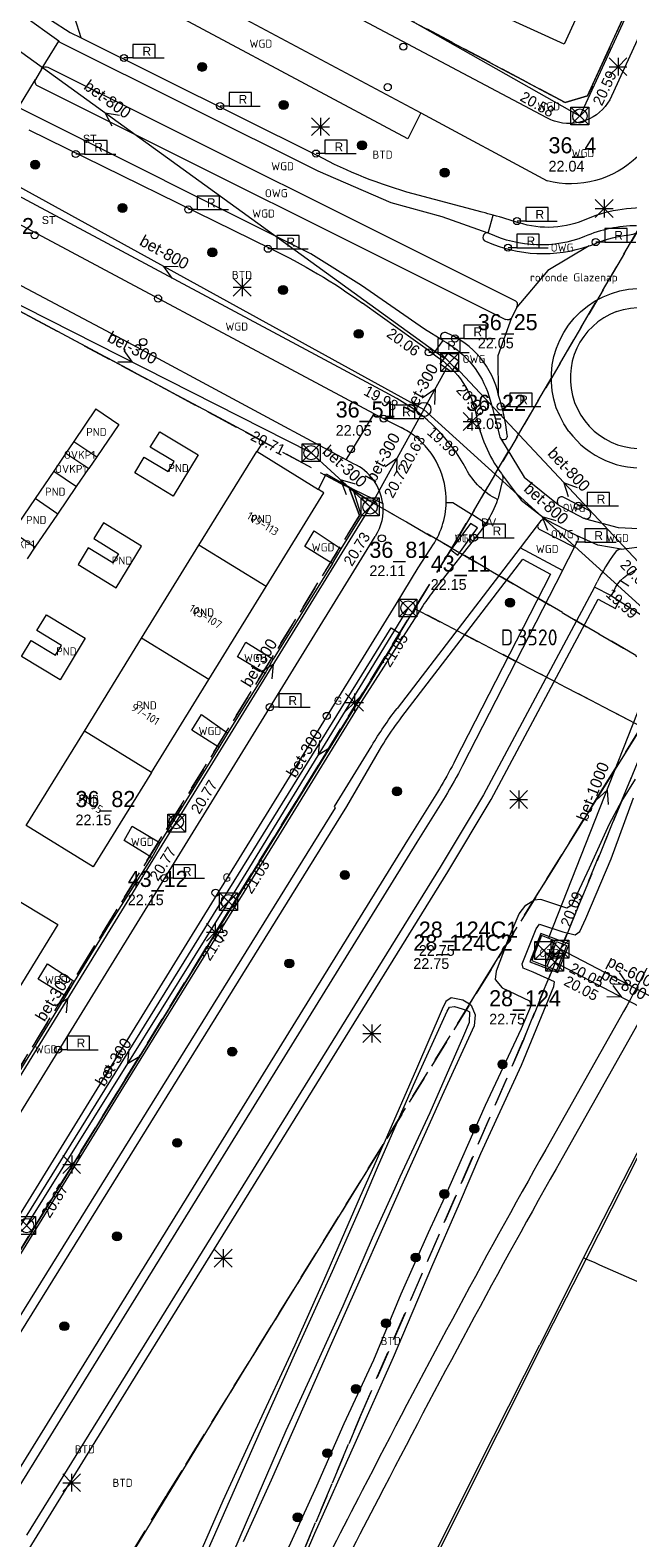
# Model space of a CAD drawing. Header units: metres. Extents: x 207644 to 210135, y 370459 to 373417.
# Tile 13 of 256: x 207941 to 208008, y 371877 to 372045. Entities that reach past the tile are written whole.
import ezdxf
from ezdxf.enums import TextEntityAlignment as Align

# ---------------------------------------------------------------- set-up
doc = ezdxf.new("R2010")
doc.units = ezdxf.units.M
doc.linetypes.add('HIDDEN2', pattern=[4.7625, 3.175, -1.5875])
for name, color, linetype in [('BTD', 7, 'Continuous'), ('combi_kolk', 7, 'Continuous'), ('CON_BxH1000x1000mm', 7, 'Continuous'), ('CON_BxH300x300mm', 7, 'Continuous'), ('CON_BxH600x600mm', 7, 'Continuous'), ('CON_BxH800x800mm', 7, 'Continuous'), ('DMM_BxH1000x1000mm', 7, 'Continuous'), ('DMM_BxH300x300mm', 7, 'Continuous'), ('DMM_BxH600x600mm', 7, 'Continuous'), ('DMM_BxH800x800mm', 7, 'Continuous'), ('GB', 1, 'Continuous'), ('GB07', 1, 'Continuous'), ('GB11', 1, 'Continuous'), ('INV_BxH1000x1000mm', 7, 'Continuous'), ('INV_BxH300x300mm', 7, 'Continuous'), ('INV_BxH600x600mm', 7, 'Continuous'), ('INV_BxH800x800mm', 7, 'Continuous'), ('KAD_perceelnummer', 212, 'Continuous'), ('KAD_sectie', 212, 'Continuous'), ('KAD_Vastgesteld_Perceel', 212, 'Continuous'), ('KO_INSPECTIE', 7, 'Continuous'), ('NAR', 7, 'Continuous'), ('NLV_inspectieput', 7, 'Continuous'), ('NLV_zinkerput', 7, 'Continuous'), ('NNR_inspectieput', 7, 'Continuous'), ('NNR_zinkerput', 7, 'Continuous'), ('NOD_inspectieput', 7, 'Continuous'), ('NOD_zinkerput', 7, 'Continuous'), ('ORL', 7, 'Continuous'), ('OTD', 7, 'Continuous'), ('OVKP1', 7, 'Continuous'), ('OWG', 7, 'Continuous'), ('PIJL', 7, 'Continuous'), ('PND', 7, 'Continuous'), ('trottoirkolk', 7, 'Continuous'), ('VGO', 7, 'Continuous'), ('WGD', 7, 'Continuous')]:
    doc.layers.add(name, color=color, linetype=linetype)
for name, color, linetype, lineweight in [('GBOR', 7, 'Continuous', 25), ('GIMGMV', 7, 'Continuous', 25), ('GMV', 7, 'Continuous', 25), ('GP1', 7, 'Continuous', 30), ('Q21_lantaarnpaal', 1, 'Continuous', 0), ('Q26_boom', 72, 'Continuous', 0), ('Q28_rioolput', 153, 'Continuous', 0), ('Q89_trottoirkolk_rechts', 153, 'Continuous', 0)]:
    doc.layers.add(name, color=color, linetype=linetype, lineweight=lineweight)
doc.styles.add('ISO', font='isocpeur.ttf', dxfattribs={"height": 1})
doc.styles.add('ISOCP', font='ISOCP.shx', dxfattribs={"height": 1.8})

# ---------------------------------------------------------------- blocks, each defined once
blk = doc.blocks.new('ACMAP_ANN_TEMPLATE_Vastgesteld_Perceelnummer')
at = {"layer": 'KAD_perceelnummer', "style": 'ISOCP'}
blk.add_attdef('Perceelnummer', text='', height=1.8, dxfattribs=at).set_placement((0, 0), align=Align.MIDDLE)
at = {"layer": 'KAD_sectie', "style": 'ISOCP'}
blk.add_attdef('sectie', text='', height=1.8, dxfattribs=at).set_placement((-2.7, 0), align=Align.MIDDLE_RIGHT)
blk = doc.blocks.new('Q89')
for p, q in [((1, 0), (0, 0)), ((3.5, 0), (4.5, 0))]:
    blk.add_line(p, q)
blk.add_lwpolyline([(1, 0), (3.5, 0), (3.5, 1.5), (1, 1.5), (1, 0)])
blk.add_text('R', height=1).set_placement((2.07, 0.25))
blk = doc.blocks.new('Q28')
at = {"linetype": 'Continuous'}
for p, q in [((-1, -1), (1, 1)), ((-1, 1), (1, -1))]:
    blk.add_line(p, q, dxfattribs=at)
blk.add_lwpolyline([(1, 1), (1, -1), (-1, -1), (-1, 1)], close=True)
blk = doc.blocks.new('Q21')
for p, q in [((-1, 1), (0, 0)), ((-1, 0), (0, 0)), ((-1, -1), (0, 0)), ((0, 1), (0, 0)), ((0, 0), (1, 1)), ((0, 0), (1, 0)), ((0, 0), (0, -1)), ((0, 0), (1, -1))]:
    blk.add_line(p, q)
blk = doc.blocks.new('Q26')
blk.add_hatch(color=256).paths.add_polyline_path([(-0.45, -0.01, 1), (0.55, -0.01, 1)])
blk.add_circle((0.05, -0.01), 0.5)

msp = doc.modelspace()

# ---------------------------------------------------------------- linework, layer by layer
at = {"layer": 'combi_kolk', "color": 253, "lineweight": 13}
for centre in [(207951.83, 372042.31), (207962.58, 372036.93), (207946.43, 372031.56), (207973.31, 372031.61), (207959.03, 372025.35), (207995.79, 372024.06), (207941.83, 372022.47), (207967.93, 372020.96), (207994.79, 372021.08), (208004.6, 372021.71), (207955.64, 372015.39), (207953.97, 372010.52), (207988.86, 372010.91), (207985.93, 372009.37), (207993.97, 372003.3), (208002.64, 371992.2), (207980.67, 371988.55)]:
    msp.add_circle(centre, 0.4, dxfattribs=at)
at = {"layer": 'CON_BxH1000x1000mm', "color": 253, "linetype": 'Continuous', "lineweight": 13}
msp.add_lwpolyline([(207999.318, 371943.773), (208012.424, 371976.955)], dxfattribs=at)
at = {"layer": 'CON_BxH300x300mm', "color": 253, "linetype": 'Continuous', "lineweight": 13}
for points in [[(208022.54, 372078.55), (208002.83, 372035.81)], [(208002.83, 372035.81), (207958.27, 372061.06)], [(207972.76, 371998.14), (207932.73, 372018.4)], [(207985.367, 372002.97), (207987.898, 372007.562)], [(207985.367, 372002.97), (207979.36, 371992.07)], [(207972.76, 371998.14), (207979.36, 371992.07)], [(207979.36, 371992.07), (207957.67, 371956.84)], [(207983.6, 371980.76), (207963.52, 371947.899)], [(207957.67, 371956.84), (207933.33, 371917.29)], [(207963.52, 371947.899), (207940.931, 371911.645)]]:
    msp.add_lwpolyline(points, dxfattribs=at)
at = {"layer": 'CON_BxH600x600mm', "color": 253, "linetype": 'Continuous', "lineweight": 13}
msp.add_lwpolyline([(208015.69, 371934.7), (208000.605, 371942.589)], dxfattribs=at)
at = {"layer": 'CON_BxH800x800mm', "color": 253, "linetype": 'Continuous', "lineweight": 13}
for points in [[(207987.666, 372008.685), (207911.787, 372063.602)], [(207927.153, 372035.014), (207985.367, 372002.97)], [(208013.215, 371981.768), (207988.861, 372007.775)], [(207985.367, 372002.97), (208011.882, 371978.926)], [(208014.931, 371933.291), (208000.001, 371941.133)]]:
    msp.add_lwpolyline(points, dxfattribs=at)
at = {"layer": 'GB', "color": 253, "linetype": 'Continuous', "lineweight": 13}
for points in [[(208003.798, 372049.81), (208001.08, 372043.866)], [(208001.08, 372043.866), (207990.176, 372048.853)], [(207960.206, 371987.783), (207966.673, 371998.286)], [(207966.673, 371998.286), (207966.718, 371998.258)], [(207966.718, 371998.258), (207973.58, 371994.025)], [(207967.719, 371983.153), (207974.189, 371993.649)], [(207974.189, 371993.649), (207973.58, 371994.025)], [(207953.798, 371977.378), (207960.206, 371987.783)], [(207961.306, 371972.751), (207967.719, 371983.153)], [(207947.391, 371966.972), (207953.798, 371977.378)], [(207954.893, 371962.349), (207961.306, 371972.751)], [(207940.877, 371956.424), (207947.391, 371966.972)], [(207954.893, 371962.349), (207948.384, 371951.79)], [(207948.384, 371951.79), (207940.877, 371956.424)], [(207936.868, 371949.893), (207944.42, 371945.356)], [(207944.42, 371945.356), (207937.895, 371934.76)]]:
    msp.add_lwpolyline(points, dxfattribs=at)
at = {"layer": 'GB07', "color": 253, "linetype": 'Continuous', "lineweight": 13}
for points in [[(207944.427, 371991.267), (207941.877, 371992.995)], [(207967.719, 371983.153), (207960.206, 371987.783)], [(207961.306, 371972.751), (207953.798, 371977.378)], [(207954.893, 371962.349), (207947.391, 371966.972)]]:
    msp.add_lwpolyline(points, dxfattribs=at)
at = {"layer": 'GB11', "color": 253, "linetype": 'Continuous', "lineweight": 13}
for points in [[(207948.684, 372003.034), (207946.223, 371999.405)], [(207948.684, 372003.034), (207951.233, 372001.305)], [(207951.233, 372001.305), (207948.773, 371997.677)], [(207953.044, 371995.883), (207954.096, 371997.626), (207956.753, 371996.023), (207957.429, 371997.142), (207954.771, 371998.745), (207955.824, 372000.489), (207960.124, 371997.894), (207957.344, 371993.288), (207953.044, 371995.883)], [(207946.223, 371999.405), (207948.773, 371997.677)], [(207943.96, 371996.067), (207941.877, 371992.995)], [(207943.96, 371996.067), (207946.509, 371994.338)], [(207944.427, 371991.267), (207946.509, 371994.338)], [(207941.877, 371992.995), (207939.355, 371989.276)], [(207941.905, 371987.548), (207944.427, 371991.267)], [(207946.685, 371985.61), (207950.946, 371983.005), (207953.796, 371987.667), (207949.535, 371990.272), (207948.465, 371988.523), (207951.226, 371986.835), (207950.591, 371985.796), (207947.83, 371987.484), (207946.685, 371985.61)], [(207939.355, 371989.276), (207941.905, 371987.548)], [(207940.342, 371975.329), (207941.432, 371977.135), (207944.177, 371975.477), (207944.834, 371976.564), (207942.088, 371978.222), (207943.154, 371979.986), (207947.484, 371977.371), (207944.672, 371972.714), (207940.342, 371975.329)]]:
    msp.add_lwpolyline(points, dxfattribs=at)
at = {"layer": 'GBOR', "color": 253, "linetype": 'Continuous', "lineweight": 13}
for points in [[(207942.608, 372041.042), (207944.519, 372044.188)], [(207940.041, 372036.772), (207941.925, 372039.892)]]:
    msp.add_lwpolyline(points, dxfattribs=at)
at = {"layer": 'GIMGMV', "color": 253, "linetype": 'Continuous', "lineweight": 13}
msp.add_lwpolyline([(207990.575, 371990.225), (207988.407, 371987.263), (207989.175, 371986.671), (207991.366, 371989.72), (207990.575, 371990.225)], dxfattribs=at)
at = {"layer": 'GMV', "color": 253, "linetype": 'Continuous', "lineweight": 13}
for points in [[(208003.697, 372038.08), (208038.412, 372113.921)], [(208040.24, 372112.006), (208006.169, 372037.636)], [(207999.147, 372035.608), (207960.48, 372056.111)], [(207983.582, 372033.274), (207949.241, 372051.636)], [(207957.631, 372050.84), (207985.037, 372036.18)], [(207980.664, 372048.21), (208001.18, 372037.314)], [(207944.519, 372044.188), (207940.485, 372047.095)], [(207943.587, 372046.59), (207945.798, 372045.174)], [(207947.027, 372044.561), (207946.338, 372046.786)], [(207944.703, 372044.055), (207944.519, 372044.188)], [(207945.798, 372045.174), (207947.027, 372044.561)], [(207947.027, 372044.561), (207973.458, 372031.384)], [(207973.558, 372029.632), (207944.703, 372044.055)], [(207942.608, 372041.042), (207941.925, 372039.892)], [(207995.578, 372015.148), (207943.354, 372041.228)], [(207942.127, 372039.229), (207994.507, 372013.04)], [(208001.18, 372037.314), (208003.697, 372038.08)], [(207972.739, 372020.38), (207940.041, 372036.772)], [(207985.037, 372036.18), (207983.582, 372033.274)], [(207985.037, 372036.18), (207999.15, 372028.563)], [(207941.17, 372034.278), (207968.198, 372020.996)], [(207981.725, 372026.112), (207973.558, 372029.632)], [(207972.189, 372009.662), (207938.349, 372027.791)], [(207987.424, 372024.542), (207981.725, 372026.112)], [(207991.909, 372025.044), (207984.176, 372027.098)], [(207979.814, 372002.486), (207936.648, 372025.546)], [(207992.564, 372022.721), (207987.424, 372024.542)], [(207992.564, 372022.721), (207993.138, 372024.716)], [(207992.564, 372022.721), (207992.541, 372022.726)], [(208003.866, 372021.28), (207999.253, 372018.542)], [(207952.275, 372010.452), (207936.009, 372019.099)], [(207978.399, 372016.849), (207972.739, 372020.38)], [(207999.253, 372018.542), (207995.78, 372014.427)], [(207956.064, 372005.456), (207934.777, 372016.846)], [(207985.43, 372011.977), (207978.399, 372016.849)], [(207986.403, 372009.195), (207978.499, 372014.868)], [(207995.78, 372014.427), (207995.22, 372013.274)], [(207993.701, 372009.016), (207995.22, 372013.274)], [(207976.677, 371997.342), (207952.275, 372010.452)], [(207987.482, 372010.698), (207985.43, 372011.977)], [(207987.482, 372010.698), (207986.403, 372009.195)], [(207987.482, 372010.698), (207987.5, 372010.723)], [(207981.039, 372004.915), (207972.189, 372009.662)], [(207986.403, 372009.195), (207987.001, 372008.766)], [(207993.735, 372004.522), (207993.701, 372009.016)], [(207962.504, 372002.023), (207956.064, 372005.456)], [(207982.355, 372004.199), (207981.039, 372004.915)], [(207967.419, 371999.393), (207962.504, 372002.023)], [(207976.677, 371997.342), (207979.814, 372002.486)], [(207979.814, 372002.486), (207982.828, 372000.958)], [(207966.718, 371998.258), (207967.419, 371999.393)], [(207993.955, 371999.747), (207996.578, 371995.398)], [(207977.515, 371996.897), (207976.677, 371997.342)], [(207973.58, 371994.025), (207974.45, 371995.759)], [(207974.45, 371995.759), (207977.452, 371994.069)], [(207994.124, 371995.663), (207996.269, 371992.83)], [(207996.578, 371995.398), (208000.412, 371992.346)], [(207977.452, 371994.069), (207980.766, 371992.441)], [(207978.408, 371991.049), (207977.452, 371994.069)], [(207994.175, 371995.061), (207993.73, 371993.215)], [(207987.874, 371992.579), (207988.617, 371992.571)], [(207988.617, 371992.571), (207990.716, 371991.244)], [(207993.676, 371993.054), (207993.62, 371992.894)], [(207993.73, 371993.215), (207993.676, 371993.054)], [(207996.269, 371992.83), (207999.088, 371990.616)], [(208000.557, 371992.231), (208003.316, 371990.787)], [(208003.794, 371991.724), (208001.049, 371993.13)], [(207976.126, 371987.371), (207978.408, 371991.049)], [(207992.319, 371990.231), (207990.716, 371991.244)], [(207998.427, 371990.461), (207998.174, 371990.131)], [(207999.088, 371990.616), (208002.348, 371988.953)], [(208003.45, 371990.746), (208007.099, 371989.754)], [(207912.242, 371878.816), (207979.916, 371988.769)], [(207972.062, 371987.638), (207973.107, 371989.387)], [(207973.107, 371989.387), (207976.126, 371987.371)], [(207991.707, 371989.349), (207986.598, 371982.86)], [(207998.174, 371990.131), (207996.151, 371987.49)], [(207998.343, 371989.532), (208002.217, 371987.559)], [(208004.851, 371987.807), (208002.458, 371988.884)], [(208007.099, 371989.754), (208010.951, 371989.577)], [(207974.507, 371986.11), (207972.062, 371987.638)], [(207975.149, 371985.729), (207976.126, 371987.371)], [(207996.151, 371987.49), (207982.372, 371969.498)], [(207984.73, 371985.242), (207986.023, 371987.273)], [(207986.023, 371987.273), (207986.104, 371987.382)], [(207986.104, 371987.382), (207986.184, 371987.492)], [(208000.885, 371984.962), (207996.151, 371987.49)], [(208000.885, 371984.962), (208002.217, 371987.559)], [(208002.217, 371987.559), (208002.578, 371988.263)], [(208007.439, 371987.352), (208004.851, 371987.807)], [(208007.439, 371987.352), (208010.405, 371987.697)], [(207975.149, 371985.729), (207968.528, 371975.024)], [(207975.149, 371985.729), (207974.507, 371986.11)], [(207982.28, 371981.17), (207984.73, 371985.242)], [(207982.922, 371968.572), (207996.429, 371986.208)], [(207996.429, 371986.208), (207999.546, 371984.543)], [(207999.546, 371984.543), (207988.807, 371963.595)], [(208000.885, 371984.962), (207989.699, 371963.143)], [(208004.454, 371983.094), (208004.778, 371983.702)], [(208007.386, 371983.833), (208008.296, 371983.249)], [(208004.454, 371983.094), (207992.05, 371959.832)], [(207992.92, 371959.339), (208004.863, 371981.735)], [(208006.367, 371982.109), (208004.454, 371983.094)], [(208004.863, 371981.735), (208006.797, 371980.688)], [(208006.367, 371982.109), (208006.806, 371983.036)], [(208006.367, 371982.109), (208007.213, 371981.567)], [(207949.421, 371927.895), (207982.28, 371981.17)], [(207985.264, 371981.019), (207977.711, 371969.253)], [(208003.516, 371907.904), (208010.71, 371922.028), (208014.581, 371929.585), (208020.167, 371940.431), (208021.709, 371943.392), (208032.472, 371964.031), (208035.96, 371970.665), (208041.339, 371980.808)], [(208006.797, 371980.688), (208007.213, 371981.567)], [(208007.213, 371981.567), (208010.794, 371979.271)], [(207919.449, 371878.096), (207981.707, 371978.551)], [(207981.707, 371978.551), (207982.704, 371977.897)], [(207982.704, 371977.897), (207920.777, 371877.388)], [(207964.513, 371975.296), (207965.441, 371976.933)], [(207965.441, 371976.933), (207968.528, 371975.024)], [(207967.619, 371973.417), (207964.513, 371975.296)], [(207967.619, 371973.417), (207968.528, 371975.024)], [(207963.45, 371966.759), (207967.619, 371973.417)], [(207997.694, 371948.079), (208013.209, 371973.033)], [(207959.427, 371967.101), (207960.48, 371968.847)], [(207960.48, 371968.847), (207963.45, 371966.759)], [(207977.711, 371969.253), (207969.093, 371955.236)], [(207982.446, 371967.935), (207982.682, 371968.255)], [(207982.682, 371968.255), (207982.922, 371968.572)], [(207962.48, 371965.138), (207959.427, 371967.101)], [(207962.48, 371965.138), (207963.45, 371966.759)], [(207981.316, 371966.3), (207981.535, 371966.632)], [(207981.535, 371966.632), (207981.758, 371966.961)], [(207981.758, 371966.961), (207981.984, 371967.288)], [(207981.984, 371967.288), (207982.214, 371967.612)], [(207982.214, 371967.612), (207982.446, 371967.935)], [(207955.877, 371954.493), (207962.48, 371965.138)], [(207975.358, 371958.538), (207979.545, 371965.352)], [(207980.401, 371964.835), (207980.677, 371965.293)], [(207980.677, 371965.293), (207980.887, 371965.631)], [(207980.887, 371965.631), (207981.1, 371965.966)], [(207981.1, 371965.966), (207981.316, 371966.3)], [(207976.755, 371958.545), (207980.401, 371964.835)], [(207988.711, 371963.404), (207988.523, 371963.037)], [(207988.807, 371963.595), (207988.711, 371963.404)], [(207987.735, 371961.584), (207987.529, 371961.226)], [(207987.937, 371961.944), (207987.735, 371961.584)], [(207988.136, 371962.307), (207987.937, 371961.944)], [(207988.331, 371962.671), (207988.136, 371962.307)], [(207988.523, 371963.037), (207988.331, 371962.671)], [(208009.013, 371961.588), (208007.48, 371959.133)], [(207986.891, 371960.163), (207983.739, 371955.064)], [(207987.107, 371960.516), (207986.891, 371960.163)], [(207987.32, 371960.87), (207987.107, 371960.516)], [(207987.529, 371961.226), (207987.32, 371960.87)], [(207992.05, 371959.832), (207990.786, 371957.727)], [(207934.513, 371892.383), (207975.49, 371958.404)], [(207935.364, 371891.857), (207976.755, 371958.545)], [(207975.49, 371958.404), (207975.358, 371958.538)], [(207987.741, 371959.637), (207984.59, 371954.538)], [(207988.047, 371951.24), (207992.92, 371959.339)], [(208007.48, 371959.133), (208006.111, 371956.585)], [(208006.311, 371952.683), (208008.816, 371959.519)], [(207990.786, 371957.727), (207987.193, 371951.761)], [(208006.111, 371956.585), (208003.855, 371951.652)], [(207983.739, 371955.064), (207938.53, 371881.871)], [(207969.093, 371955.236), (207951.775, 371927.223)], [(207951.854, 371954.755), (207952.748, 371956.333)], [(207954.385, 371953.179), (207951.854, 371954.755)], [(207952.748, 371956.333), (207955.877, 371954.493)], [(207984.59, 371954.538), (207939.381, 371881.346)], [(207954.922, 371952.815), (207954.385, 371953.179)], [(207954.922, 371952.815), (207955.877, 371954.493)], [(207987.193, 371951.761), (207940.916, 371876.988)], [(207950.25, 371945.417), (207954.922, 371952.815)], [(208003.855, 371951.652), (208001.911, 371947.487)], [(208003.493, 371946.023), (208006.311, 371952.683)], [(207953.396, 371895.253), (207988.047, 371951.24)], [(207996.765, 371947.496), (207997.694, 371948.079)], [(207998.451, 371948.121), (207997.694, 371948.079)], [(208001.363, 371947.17), (207998.451, 371948.121)], [(207994.856, 371943.746), (207996.042, 371946.537)], [(207996.042, 371946.537), (207996.765, 371947.496)], [(208001.911, 371947.487), (208001.363, 371947.17)], [(207946.291, 371938.977), (207950.25, 371945.417)], [(207996.353, 371940.945), (207997.924, 371944.862)], [(207997.924, 371944.862), (207998.309, 371945.372)], [(207998.309, 371945.372), (208000.919, 371944.53)], [(208002.824, 371944.569), (208003.493, 371946.023)], [(207990.49, 371936.409), (207994.592, 371943.054)], [(207994.592, 371943.054), (207993.465, 371940.101)], [(207994.592, 371943.054), (207994.856, 371943.746)], [(207998.458, 371944.331), (207997.234, 371941.168)], [(208001.612, 371943.132), (207998.458, 371944.331)], [(208000.38, 371939.951), (208001.612, 371943.132)], [(208000.919, 371944.53), (208002.305, 371944.177)], [(208002.305, 371944.177), (208002.824, 371944.569)], [(207942.225, 371939.22), (207943.273, 371940.924)], [(207943.273, 371940.924), (207946.291, 371938.977)], [(207993.465, 371940.101), (207993.363, 371939.202)], [(207996.465, 371940.445), (207996.353, 371940.945)], [(207997.604, 371939.994), (207996.465, 371940.445)], [(207997.234, 371941.168), (208000.38, 371939.951)], [(207999.974, 371938.928), (207997.604, 371939.994)], [(207945.325, 371937.337), (207942.225, 371939.22)], [(207945.325, 371937.337), (207946.291, 371938.977)], [(207993.363, 371939.202), (207994.124, 371938.257)], [(207994.124, 371938.257), (207997.19, 371936.808)], [(207996.284, 371929.588), (207999.928, 371938.394)], [(207999.928, 371938.394), (207999.974, 371938.928)], [(207938.789, 371926.687), (207945.325, 371937.337)], [(207987.821, 371936.71), (207987.43, 371935.853)], [(207988.43, 371937.123), (207987.821, 371936.71)], [(207988.233, 371936.098), (207988.802, 371936.18)], [(207989.735, 371936.867), (207988.43, 371937.123)], [(207988.802, 371936.18), (207990.141, 371935.766)], [(207990.49, 371936.409), (207989.735, 371936.867)], [(207990.49, 371936.409), (207990.678, 371936.295)], [(207990.678, 371936.295), (207991.125, 371935.24)], [(207997.394, 371936.33), (207996.243, 371933.668)], [(207997.19, 371936.808), (207997.394, 371936.33)], [(207984.206, 371927.355), (207987.972, 371935.637)], [(207987.43, 371935.853), (207984.535, 371929.206)], [(207987.972, 371935.637), (207988.233, 371936.098)], [(207990.141, 371935.766), (207990.489, 371935.574)], [(207990.489, 371935.574), (207990.438, 371934.365)], [(207991.125, 371935.24), (207990.992, 371933.985)], [(208007.343, 371934.935), (207999.015, 371920.171)], [(207989.802, 371932.896), (207986.056, 371924.278)], [(207990.992, 371933.985), (207987.615, 371926.602)], [(207990.438, 371934.365), (207989.802, 371932.896)], [(207996.243, 371933.668), (207992.242, 371925.079)], [(208009.321, 371934.214), (208000.828, 371919.183)], [(207991.765, 371919.705), (207996.284, 371929.588)], [(207887.866, 371827.805), (207949.421, 371927.895)], [(207984.535, 371929.206), (207980.934, 371920.915)], [(207951.775, 371927.223), (207886.483, 371821.156)], [(207980.205, 371918.15), (207984.206, 371927.355)], [(207987.615, 371926.602), (207983.219, 371916.826)], [(207992.242, 371925.079), (207987.716, 371914.849)], [(207986.056, 371924.278), (207982.676, 371917.065)], [(208003.243, 371908.025), (208010.674, 371922.6)], [(207980.934, 371920.915), (207964.153, 371893.704)], [(207979.809, 371918.324), (207980.934, 371920.915)], [(207989.373, 371914.121), (207991.765, 371919.705)], [(207978.283, 371914.931), (207979.809, 371918.324)], [(207978.305, 371913.762), (207980.205, 371918.15)], [(207983.219, 371916.826), (207981.061, 371911.957)], [(207982.676, 371917.065), (207982.109, 371915.807)], [(207976.176, 371910.033), (207978.283, 371914.931)], [(207982.109, 371915.807), (207979.582, 371910.223)], [(207987.716, 371914.849), (207985.867, 371910.848)], [(207975.153, 371906.55), (207978.305, 371913.762)], [(207986.255, 371907.023), (207989.373, 371914.121)], [(207981.061, 371911.957), (207978.097, 371905.311)], [(207974.178, 371905.484), (207976.176, 371910.033)], [(207979.582, 371910.223), (207976.309, 371902.637)], [(207985.867, 371910.848), (207982.806, 371903.98)], [(207907.497, 371710.93), (207913.08, 371722.529), (207923.651, 371744.611), (207932.978, 371764.023), (207943.797, 371786.554), (207954.593, 371808.979), (207965.524, 371831.53), (207976.608, 371854.185), (207988.199, 371877.536), (207999.144, 371899.32), (208003.516, 371907.904)], [(208003.243, 371908.025), (207998.333, 371898.3)], [(208003.516, 371907.904), (208003.243, 371908.025)], [(208030.38, 371896.1), (208029.323, 371896.564), (208028.784, 371896.802), (208025.327, 371898.32), (208021.963, 371899.799), (208018.596, 371901.278), (208017.323, 371901.837), (208016.592, 371902.159), (208015.37, 371902.696), (208011.968, 371904.191), (208008.629, 371905.658), (208005.065, 371907.224), (208004.526, 371907.461), (208003.516, 371907.904)], [(207971.255, 371897.912), (207975.153, 371906.55)], [(207981.977, 371896.915), (207986.255, 371907.023)], [(207970.986, 371898.319), (207974.178, 371905.484)], [(207978.097, 371905.311), (207974.895, 371898.121)], [(207976.309, 371902.637), (207972.768, 371894.844)], [(207982.806, 371903.98), (207979.735, 371896.585)], [(207966.554, 371888.765), (207970.986, 371898.319)], [(207967.096, 371888.68), (207971.255, 371897.912)], [(207974.895, 371898.121), (207968.296, 371883.164)], [(207993.162, 371888.038), (207998.333, 371898.3)], [(207979.735, 371896.585), (207976.414, 371889.462)], [(207977.687, 371887.283), (207981.977, 371896.915)], [(207935.571, 371866.425), (207953.396, 371895.253)], [(207972.768, 371894.844), (207969.943, 371888.682)], [(207964.153, 371893.704), (207937.61, 371850.243)], [(207976.414, 371889.462), (207973.372, 371882.468)], [(207959.354, 371871.054), (207967.096, 371888.68)], [(207962.932, 371880.89), (207966.554, 371888.765)], [(207969.943, 371888.682), (207966.799, 371881.423)], [(207973.189, 371877.242), (207977.687, 371887.283)], [(207988.367, 371878.466), (207993.162, 371888.038)], [(207968.296, 371883.164), (207965.145, 371876.261)], [(207973.372, 371882.468), (207969.849, 371874.785)], [(207958.932, 371871.75), (207962.932, 371880.89)], [(207966.799, 371881.423), (207963.356, 371873.484)], [(207969.108, 371867.784), (207973.189, 371877.242)], [(207982.563, 371866.831), (207988.367, 371878.466)]]:
    msp.add_lwpolyline(points, dxfattribs=at)
for points in [[(207943.354, 372041.228, 0.4075708), (207942.608, 372041.042)], [(207941.925, 372039.892, 0.4292028), (207942.127, 372039.229)], [(208006.169, 372037.636, -0.3580477), (208000, 372035.241)], [(208000, 372035.241, -0.0458148), (207999.147, 372035.608)], [(207984.176, 372027.098, -0.0539558), (207973.458, 372031.384)], [(208009.302, 372031.292, -0.2629171), (207999.15, 372028.563)], [(207993.138, 372024.716, 0.0047601), (207991.909, 372025.044)], [(207995.976, 372023.874, 0.0098366), (207993.138, 372024.716)], [(208003.662, 372024.326, -0.1889196), (207995.976, 372023.874)], [(208011.586, 372025.439, 0.1220374), (208003.662, 372024.326)], [(207992.541, 372022.726, 0.9107344), (207992.277, 372021.806)], [(207992.683, 372022.675, 0.0669657), (207992.564, 372022.721)], [(208003.355, 372022.322, -0.2079291), (207992.683, 372022.675)], [(208009.176, 372023.529, 0.1018739), (208003.355, 372022.322)], [(208004.411, 372021.48, -0.0697892), (208007.795, 372022.446)], [(208007.795, 372022.446, 0.038651), (208009.349, 372022.748)], [(207968.198, 372020.996, -0.0450002), (207978.499, 372014.868)], [(207992.277, 372021.806, 0.1913897), (208003.866, 372021.28)], [(208003.866, 372021.28, 0.010296), (208004.411, 372021.48)], [(208001.608, 372000.504, -1), (208017.739, 372012.455)], [(207995.78, 372014.427, 0.4435929), (207995.578, 372015.148)], [(208006.939, 372013.921, 0.9999189), (208012.383, 371999.07)], [(208006.939, 372013.921, -0.9999189), (208012.383, 371999.07)], [(207995.22, 372013.274, -0.3956991), (207994.507, 372013.04)], [(208001.608, 372000.504, 1), (208017.739, 372012.455)], [(207987.903, 372011.534, 1.0177758), (207987.5, 372010.723)], [(207987.482, 372010.698, -0.1849424), (207992.48, 372004.985)], [(207993.735, 372004.522, 0.2500843), (207987.903, 372011.534)], [(207987.001, 372008.766, -0.1980885), (207991.218, 372002.371)], [(207990.105, 371996.326, 0.1420339), (207982.355, 372004.199)], [(207992.48, 372004.985, -0.0181695), (207993.85, 372000.03)], [(207994.703, 372000.154, 0.0480509), (207993.735, 372004.522)], [(207991.218, 372002.371, 0.1130658), (207994.041, 371995.818)], [(207984.347, 372000, 0.0488142), (207982.828, 372000.958)], [(207987.874, 371992.579, 0.2376262), (207984.347, 372000)], [(207993.85, 372000.03, 0.1803016), (207993.955, 371999.747)], [(207993.955, 371999.747, 0.8081557), (207994.703, 372000.154)], [(207980.766, 371992.441, 0.2632625), (207977.515, 371996.897)], [(207993.62, 371992.894, -0.1558947), (207990.105, 371996.326)], [(207994.041, 371995.818, -0.0431526), (207994.124, 371995.663)], [(207994.124, 371995.663, -0.1610992), (207994.175, 371995.061)], [(207980.766, 371992.441, -0.1732492), (207979.916, 371988.769)], [(207986.184, 371987.492, 0.1501388), (207987.874, 371992.579)], [(207993.62, 371992.894, -0.0568851), (207992.319, 371990.231)], [(208001.049, 371993.13, 0.8436977), (208000.412, 371992.346)], [(208000.412, 371992.346, 0.0919716), (208000.557, 371992.231)], [(207992.319, 371990.231, -0.0201481), (207991.707, 371989.349)], [(207999.088, 371990.616, 0.3554863), (207998.427, 371990.461)], [(208003.45, 371990.746, -0.0655922), (208003.316, 371990.787)], [(208003.45, 371990.746, 0.8425895), (208003.794, 371991.724)], [(207998.174, 371990.131, 0.4628081), (207998.343, 371989.532)], [(208002.348, 371988.953, -0.0620371), (208002.458, 371988.884)], [(208002.458, 371988.884, -0.3606231), (208002.578, 371988.263)], [(208006.761, 371986.959, 0.0431759), (208004.778, 371983.702)], [(208007.439, 371987.352, 0.2138332), (208006.761, 371986.959)], [(208007.386, 371983.833, -0.1511854), (208010.574, 371985.553)], [(208006.806, 371983.036, -0.050123), (208007.386, 371983.833)], [(207986.598, 371982.86, 0.0197905), (207985.264, 371981.019)], [(207979.545, 371965.352, -0.0311188), (207982.372, 371969.498)], [(207989.699, 371963.143, -0.0227357), (207987.741, 371959.637)], [(208017.463, 371956.729, -0.039472), (208007.343, 371934.935)], [(207999.015, 371920.171, 0.0098964), (207978.483, 371881.986)], [(208000.828, 371919.183, 0.00978), (207980.279, 371881.042)], [(207978.483, 371881.986, 0.025411), (207966.273, 371856.018)], [(207980.279, 371881.042, 0.0270598), (207968.172, 371855.221)]]:
    msp.add_lwpolyline(points, format="xyb", dxfattribs=at)
at = {"layer": 'GP1', "color": 253, "linetype": 'Continuous', "lineweight": 13}
for points in [[(207946.223, 371999.405), (207945.318, 371998.069)], [(207945.318, 371998.069), (207943.96, 371996.067)], [(207945.318, 371998.069), (207947.88, 371996.36)], [(207948.773, 371997.677), (207947.88, 371996.36)], [(207946.509, 371994.338), (207947.88, 371996.36)], [(207941.038, 371986.27), (207941.905, 371987.548)]]:
    msp.add_lwpolyline(points, dxfattribs=at)
at = {"layer": 'KAD_Vastgesteld_Perceel', "color": 253, "linetype": 'HIDDEN2', "lineweight": 13}
for points in [[(208084.5, 372103.01), (208043.159, 372024.514), (208029.806, 372001.875), (208019.64, 371984.209), (208013.209, 371973.033), (207988.503, 371987.465), (208017.458, 372036.92), (208018.913, 372039.515), (208019.456, 372040.553), (208030.731, 372061.405)], [(208030.731, 372061.405), (208019.456, 372040.553), (208018.913, 372039.515), (208017.458, 372036.92), (207988.503, 371987.465), (207979.284, 371992.76), (207977, 371994.192), (207957.001, 372004.976), (207934.777, 372016.846), (207921.515, 372021.083), (207922.971, 372023.225), (207914.696, 372028.908), (207912.094, 372030.481), (207906.741, 372033.378), (207902.36, 372035.771), (207900.016, 372032.408), (207900.016, 372032.408), (207899.98, 372032.427), (207898.412, 372033.253), (207894.227, 372035.461), (207882.127, 372041.852), (207868.041, 372050.969)], [(207984.117, 372046.405), (208001.18, 372037.314), (208003.697, 372038.08), (208008.146, 372047.823)], [(207934.777, 372016.846), (207957.001, 372004.976), (207977, 371994.192), (207978.172, 371991.11), (207921.953, 371899.736)], [(207848.949, 371781.25), (207856.991, 371794.325), (207879.003, 371829.807), (207901.874, 371866.73), (207909.693, 371879.709), (207921.953, 371899.736), (207978.172, 371991.11), (207977, 371994.192), (207979.284, 371992.76), (207988.503, 371987.465), (207984.34, 371980.692), (207984.34, 371980.692), (207932.007, 371895.54), (207820.897, 371715.341)], [(207926.961, 371773.163), (207944.677, 371813.221), (207956.487, 371839.926), (207968.326, 371866.695), (207978.198, 371890.152), (207996.552, 371932.524), (208013.209, 371973.033), (208032.071, 371962.139), (208065.045, 371950.106), (208075.228, 371944.592), (208058.665, 371912.656), (208047.765, 371892.688), (208031.968, 371865.88), (208018.233, 371842.567), (208009.139, 371825.382), (208000.021, 371801.73), (207987.824, 371806.131), (207987.824, 371806.131), (207987.483, 371806.254), (207978.563, 371782.862)]]:
    msp.add_lwpolyline(points, dxfattribs=at)
for points in [[(208008.146, 372047.823), (208003.697, 372038.08), (208001.18, 372037.314), (207984.117, 372046.405), (207980.845, 372048.137), (207985.569, 372058.244), (208008.146, 372047.823)], [(207984.34, 371980.692), (207988.503, 371987.465), (208013.209, 371973.033), (208009.722, 371967.476), (207984.34, 371980.692)], [(208009.722, 371967.476), (208005.39, 371960.57), (207956.65, 371881.538), (207845.987, 371699.643), (207794.044, 371617.783), (207792.845, 371615.893), (207773.131, 371584.95), (207746.677, 371546.348), (207737.006, 371533.51), (207703.08, 371481.528), (207701.801, 371482.262), (207692.452, 371468.103), (207655.61, 371473.929), (207671.991, 371500.73), (207676.799, 371508.43), (207710.999, 371565.357), (207742.297, 371615.197), (207752.88, 371608.71), (207786.699, 371661.231), (207820.897, 371715.341), (207932.007, 371895.54), (207984.34, 371980.692), (208009.722, 371967.476)], [(207759.514, 371454.076), (207751.432, 371455.871), (207821.391, 371601.605), (207794.044, 371617.783), (207845.987, 371699.643), (207956.65, 371881.538), (208005.39, 371960.57), (208009.722, 371967.476), (208013.209, 371973.033), (207996.552, 371932.524), (207978.198, 371890.152), (207968.326, 371866.695), (207956.487, 371839.926), (207944.677, 371813.221), (207926.961, 371773.163), (207912.462, 371740.38), (207901.497, 371715.585), (207876.736, 371699.355), (207859.667, 371663.05), (207842.366, 371626.963), (207816.579, 371573.058), (207790.507, 371518.943), (207759.514, 371454.076)]]:
    msp.add_lwpolyline(points, close=True, dxfattribs=at)
at = {"layer": 'NOD_inspectieput', "color": 253, "linetype": 'Continuous', "lineweight": 13}
msp.add_lwpolyline([(207987.212, 372008.051), (207988.083, 372009.273), (207989.304, 372008.403), (207988.434, 372007.181), (207987.212, 372008.051)], dxfattribs=at)
at = {"layer": 'NOD_inspectieput', "color": 253, "lineweight": 13}
for centre in [(208002.83, 372035.81), (207985.37, 372002.97), (207972.76, 371998.14), (207979.36, 371992.07), (207983.6, 371980.76), (207957.67, 371956.84), (207963.52, 371947.9), (207940.93, 371911.65)]:
    msp.add_circle(centre, 0.8, dxfattribs=at)
at = {"layer": 'NOD_zinkerput', "color": 253, "linetype": 'Continuous', "lineweight": 13}
for points in [[(207998.547, 371944.091), (207997.465, 371941.293), (207998.957, 371940.716), (208000.039, 371943.514), (207998.547, 371944.091)], [(208000.224, 371943.436), (208001.343, 371943.003), (208000.838, 371941.697), (207999.719, 371942.13), (208000.224, 371943.436)], [(208000.267, 371940.218), (208000.772, 371941.523), (207999.652, 371941.956), (207999.147, 371940.651), (208000.267, 371940.218)]]:
    msp.add_lwpolyline(points, dxfattribs=at)
at = {"layer": 'PIJL', "color": 253, "lineweight": 13}
for points in [[(207951.32, 372035.88), (207949.73, 372036.14), (207950.47, 372034.72)], [(207957.87, 372018.93), (207956.26, 372018.99), (207957.17, 372017.67)], [(207951.79, 372009.56), (207952.75, 372008.27), (207951.14, 372008.28)], [(207985.2, 372004.28), (207986.63, 372005.27), (207986.56, 372003.52)], [(207981.04, 371996.61), (207982.36, 371997.52), (207982.3, 371995.91)], [(207977.74, 371994.62), (207976.06, 371995.1), (207976.68, 371993.47)], [(208002.55, 371994.21), (208001.04, 371994.77), (208001.5, 371993.23)], [(208000.17, 371990.51), (207998.62, 371990.95), (207999.21, 371989.45)], [(207967.15, 371973.61), (207968.52, 371974.46), (207968.37, 371972.85)], [(207973.7, 371965.93), (207973.56, 371964.33), (207974.93, 371965.18)], [(208004.67, 371959.29), (208005.87, 371960.36), (208006.01, 371958.76)], [(208007.21, 371939.95), (208008.15, 371938.64), (208006.54, 371938.67)], [(208006.53, 371938.52), (208007.47, 371937.21), (208005.86, 371937.24)], [(207944.13, 371936.22), (207945.5, 371937.07), (207945.36, 371935.46)], [(207952.38, 371931.37), (207952.23, 371929.77), (207953.6, 371930.61)]]:
    msp.add_lwpolyline(points, dxfattribs=at)
at = {"layer": 'trottoirkolk', "color": 253, "lineweight": 13}
for centre in [(207983.08, 372043.58), (207981.33, 372039.05), (207980.88, 372001.95), (207977.22, 371998.52), (207990.99, 371988.63), (207968.15, 371969.66), (207974.51, 371968.68), (207956.34, 371950.52), (207962.07, 371948.89), (207944.45, 371931.33), (207950.07, 371929.08)]:
    msp.add_circle(centre, 0.4, dxfattribs=at)

# ---------------------------------------------------------------- block references
at = {"layer": 'KAD_Vastgesteld_Perceel', "color": 253, "linetype": 'HIDDEN2', "lineweight": 13}
ref = msp.add_blockref('ACMAP_ANN_TEMPLATE_Vastgesteld_Perceelnummer', (207998.07, 371977.471), dxfattribs=at)
ref.add_attrib('Perceelnummer', '3520', dxfattribs={"layer": 'KAD_perceelnummer', "lineweight": 13, "height": 1.8, "style": 'ISOCP'}).set_placement((207998.07, 371977.471), align=Align.MIDDLE)
ref.add_attrib('sectie', 'D', dxfattribs={"layer": 'KAD_sectie', "lineweight": 13, "height": 1.8, "style": 'ISOCP'}).set_placement((207995.37, 371977.471), align=Align.MIDDLE_RIGHT)
at = {"layer": 'Q21_lantaarnpaal', "color": 253}
for p in [(208007.093, 372041.337), (207973.818, 372034.616), (208005.556, 372025.457), (207965.042, 372016.651), (207990.755, 372001.629), (207977.609, 371970.196), (207995.984, 371959.327), (207962.042, 371944.463), (207979.563, 371933.143), (207945.976, 371918.49), (207962.931, 371908), (207945.97, 371882.874)]:
    msp.add_blockref('Q21', p, dxfattribs=at)
at = {"layer": 'Q26_boom', "color": 253}
for p in [(207960.518, 372041.325), (207969.626, 372037.066), (207978.405, 372032.552), (207941.84, 372030.385), (207987.661, 372029.49), (207951.608, 372025.538), (207961.658, 372020.558), (207969.575, 372016.349), (207978.038, 372011.446), (207994.971, 371981.369), (207982.31, 371960.239), (207976.48, 371950.876), (207970.274, 371940.986), (207963.882, 371931.125), (207994.118, 371929.704), (207990.968, 371922.499), (207957.727, 371920.916), (207987.608, 371915.201), (207950.986, 371910.448), (207984.401, 371908.084), (207945.096, 371900.397), (207981.08, 371900.731), (207977.723, 371893.381), (207974.529, 371886.187), (207971.212, 371879.012)]:
    msp.add_blockref('Q26', p, dxfattribs=at)
at = {"layer": 'Q28_rioolput', "color": 253}
for p in [(208002.833, 372035.812), (207988.262, 372008.223), (207972.759, 371998.14), (207979.357, 371992.07), (207983.604, 371980.758), (207957.717, 371956.682), (207963.522, 371947.898), (207998.794, 371942.439), (208000.605, 371942.589), (208000.001, 371941.133), (207940.933, 371911.644)]:
    msp.add_blockref('Q28', p, dxfattribs=at)
at = {"layer": 'Q89_trottoirkolk_rechts', "color": 253}
for p in [(207951.826, 372042.313), (207962.577, 372036.93), (207946.426, 372031.562), (207973.309, 372031.61), (207959.028, 372025.353), (207995.794, 372024.06), (207967.933, 372020.962), (207994.791, 372021.079), (208004.603, 372021.712), (207988.856, 372010.913), (207985.926, 372009.368), (207993.973, 372003.299), (207980.875, 372001.954), (208002.642, 371992.196), (207990.991, 371988.627), (208002.382, 371988.112), (207968.151, 371969.656), (207956.339, 371950.524), (207944.453, 371931.326)]:
    msp.add_blockref('Q89', p, dxfattribs=at)

# ---------------------------------------------------------------- texts
at = {"layer": 'BTD', "color": 253, "linetype": 'Continuous', "lineweight": 13, "style": 'ISO'}
for p in [(207980.747, 372031.488), (207965.03, 372018.025), (207981.665, 371898.723), (207947.457, 371886.603), (207951.667, 371882.859)]:
    msp.add_text('BTD', height=0.9, dxfattribs=at).set_placement(p, align=Align.MIDDLE_CENTER)
at = {"layer": 'DMM_BxH1000x1000mm', "color": 253, "lineweight": 13}
msp.add_text('bet-1000', height=1.3, rotation=68.45, dxfattribs=at).set_placement((208003.62, 371956.79))
at = {"layer": 'DMM_BxH300x300mm', "color": 253, "lineweight": 13}
for rotation, p in [(333.16, (207949.85, 372010.63)), (61.14, (207984.19, 372002.47)), (61.14, (207979.93, 371994.72)), (317.4, (207973.92, 371998.14)), (58.38, (207965.95, 371971.78)), (58.57, (207971.01, 371961.66)), (58.39, (207942.93, 371934.38)), (58.07, (207949.63, 371927.1))]:
    msp.add_text('bet-300', height=1.3, rotation=rotation, dxfattribs=at).set_placement(p)
at = {"layer": 'DMM_BxH600x600mm', "color": 253, "lineweight": 13}
msp.add_text('pe-600', height=1.3, rotation=332.39, dxfattribs=at).set_placement((208005.74, 371940.78))
at = {"layer": 'DMM_BxH800x800mm', "color": 253, "lineweight": 13}
for s, rotation, p in [('bet-800', 324.11, (207947.22, 372038.91)), ('bet-800', 331.17, (207953.45, 372021.43)), ('bet-800', 313.12, (207999.12, 371997.97)), ('bet-800', 317.8, (207996.45, 371993.95)), ('pe-800', 332.29, (208005.07, 371939.35))]:
    msp.add_text(s, height=1.3, rotation=rotation, dxfattribs=at).set_placement(p)
at = {"layer": 'INV_BxH1000x1000mm', "color": 253, "lineweight": 13}
msp.add_text('20.09', height=1.2, rotation=68.45, dxfattribs=at).set_placement((208001.73, 371944.97))
at = {"layer": 'INV_BxH300x300mm', "color": 253, "lineweight": 13}
for s, rotation, p in [('20.59', 65.24, (208005.3, 372036.87)), ('20.58', 330.46, (207996.03, 372037.6)), ('20.71', 333.16, (207965.88, 371999.6)), ('20.63', 61.14, (207983.66, 371996.15)), ('20.72', 61.14, (207981.9, 371992.95)), ('20.73', 58.38, (207977.33, 371985.34)), ('21.05', 58.57, (207981.59, 371974.02)), ('20.77', 58.38, (207960.25, 371957.6)), ('20.77', 58.39, (207955.64, 371950.11)), ('21.03', 58.57, (207966.1, 371948.67)), ('21.03', 58.07, (207961.45, 371941.18)), ('20.87', 58.07, (207943.52, 371912.39))]:
    msp.add_text(s, height=1.2, rotation=rotation, dxfattribs=at).set_placement(p)
at = {"layer": 'INV_BxH600x600mm', "color": 253, "lineweight": 13}
msp.add_text('20.05', height=1.2, rotation=332.39, dxfattribs=at).set_placement((208001.54, 371940.07))
at = {"layer": 'INV_BxH800x800mm', "color": 253, "lineweight": 13}
for s, rotation, p in [('20.06', 324.11, (207981.1, 372011.21)), ('19.98', 331.17, (207978.54, 372004.67)), ('20.06', 313.12, (207988.91, 372005.08)), ('19.98', 317.8, (207985.64, 372000.29)), ('20.07', 313.12, (208007.25, 371985.5)), ('19.99', 317.8, (208005.64, 371982.16)), ('20.05', 332.29, (208000.93, 371938.61))]:
    msp.add_text(s, height=1.2, rotation=rotation, dxfattribs=at).set_placement(p)
at = {"layer": 'KO_INSPECTIE', "color": 253, "lineweight": 13}
for s, p in [('ST', (207947.23, 372032.82)), ('ST', (207942.63, 372023.73)), ('DV', (207991.79, 371989.89)), ('G', (207975.31, 371969.94)), ('G', (207962.87, 371950.15)), ('G', (207950.87, 371930.34))]:
    msp.add_text(s, height=0.9, dxfattribs=at).set_placement(p)
at = {"layer": 'NAR', "color": 253, "linetype": 'Continuous', "lineweight": 13, "style": 'ISO'}
for s, p in [('109-113', (207967.356, 371990.188)), ('103-107', (207960.959, 371979.809)), ('97-101', (207954.222, 371968.882)), ('91-95', (207948.051, 371958.873))]:
    msp.add_text(s, height=0.9, rotation=328.3, dxfattribs=at).set_placement(p, align=Align.MIDDLE_CENTER)
at = {"layer": 'NLV_inspectieput', "color": 253, "lineweight": 13}
for s, p in [('22.04', (207999.32, 372029.6)), ('22.05', (207991.41, 372009.81)), ('22.05', (207990.11, 372000.78)), ('22.05', (207975.51, 372000.03)), ('22.11', (207979.28, 371984.33)), ('22.15', (207986.14, 371982.79)), ('22.15', (207946.4, 371956.44)), ('22.15', (207952.25, 371947.5))]:
    msp.add_text(s, height=1.2, dxfattribs=at).set_placement(p)
at = {"layer": 'NLV_zinkerput', "color": 253, "lineweight": 13}
for p in [(207984.81, 371941.83), (207984.2, 371940.37), (207992.68, 371934.15)]:
    msp.add_text('22.75', height=1.2, dxfattribs=at).set_placement(p)
at = {"layer": 'NNR_inspectieput', "color": 253, "lineweight": 13}
for s, p in [('36_4', (207999.32, 372031.64)), ('36_52', (207935.06, 372022.6)), ('36_25', (207991.41, 372011.85)), ('36_51', (207975.51, 372002.07)), ('36_22', (207990.11, 372002.82)), ('36_81', (207979.28, 371986.37)), ('43_11', (207986.14, 371984.83)), ('36_82', (207946.4, 371958.48)), ('43_12', (207952.25, 371949.54))]:
    msp.add_text(s, height=1.8, dxfattribs=at).set_placement(p)
at = {"layer": 'NNR_zinkerput', "color": 253, "lineweight": 13}
for s, p in [('28_124C1', (207984.81, 371943.87)), ('28_124C2', (207984.2, 371942.41)), ('28_124', (207992.68, 371936.19))]:
    msp.add_text(s, height=1.8, dxfattribs=at).set_placement(p)
at = {"layer": 'ORL', "color": 253, "linetype": 'Continuous', "lineweight": 13, "style": 'ISO'}
msp.add_text('rotonde Glazenap', height=0.9, dxfattribs=at).set_placement((208002.156, 372017.753), align=Align.MIDDLE_CENTER)
at = {"layer": 'OTD', "color": 253, "linetype": 'Continuous', "lineweight": 13, "style": 'ISO'}
for p in [(207989.971, 371988.536), (207999.423, 371942.143)]:
    msp.add_text('OTD', height=0.9, dxfattribs=at).set_placement(p, align=Align.MIDDLE_CENTER)
at = {"layer": 'OVKP1', "color": 253, "linetype": 'Continuous', "lineweight": 13, "style": 'ISO'}
for p in [(207946.863, 371997.898), (207945.873, 371996.325), (207940.111, 371987.88)]:
    msp.add_text('OVKP1', height=0.9, dxfattribs=at).set_placement(p, align=Align.MIDDLE_CENTER)
at = {"layer": 'OWG', "color": 253, "linetype": 'Continuous', "lineweight": 13, "style": 'ISO'}
for p in [(207968.86, 372027.177), (208000.838, 372021.087), (207990.98, 372008.615), (208002.174, 371991.97), (208000.853, 371989.016)]:
    msp.add_text('OWG', height=0.9, dxfattribs=at).set_placement(p, align=Align.MIDDLE_CENTER)
at = {"layer": 'PND', "color": 253, "linetype": 'Continuous', "lineweight": 13, "style": 'ISO'}
for p in [(207948.736, 372000.46), (207957.93, 371996.41), (207944.138, 371993.773), (207942.013, 371990.61), (207967.198, 371990.718), (207951.604, 371986.065), (207960.759, 371980.265), (207945.379, 371975.905), (207954.349, 371969.861), (207947.885, 371959.383)]:
    msp.add_text('PND', height=0.9, dxfattribs=at).set_placement(p, align=Align.MIDDLE_CENTER)
at = {"layer": 'VGO', "color": 253, "linetype": 'Continuous', "lineweight": 13, "style": 'ISO'}
msp.add_text('VGO', height=0.9, dxfattribs=at).set_placement((207989.971, 371988.536), align=Align.MIDDLE_CENTER)
at = {"layer": 'WGD', "color": 253, "linetype": 'Continuous', "lineweight": 13, "style": 'ISO'}
for p in [(207967.139, 372043.91), (207999.341, 372036.903), (207969.567, 372030.193), (208003.176, 372031.66), (207967.436, 372024.903), (207964.445, 372012.254), (208007.05, 371988.594), (207974.094, 371987.548), (207999.174, 371987.367), (207966.521, 371975.173), (207961.439, 371966.99), (207953.866, 371954.589), (207944.258, 371939.137), (207943.117, 371931.36)]:
    msp.add_text('WGD', height=0.9, dxfattribs=at).set_placement(p, align=Align.MIDDLE_CENTER)

doc.saveas('drawing.dxf')
